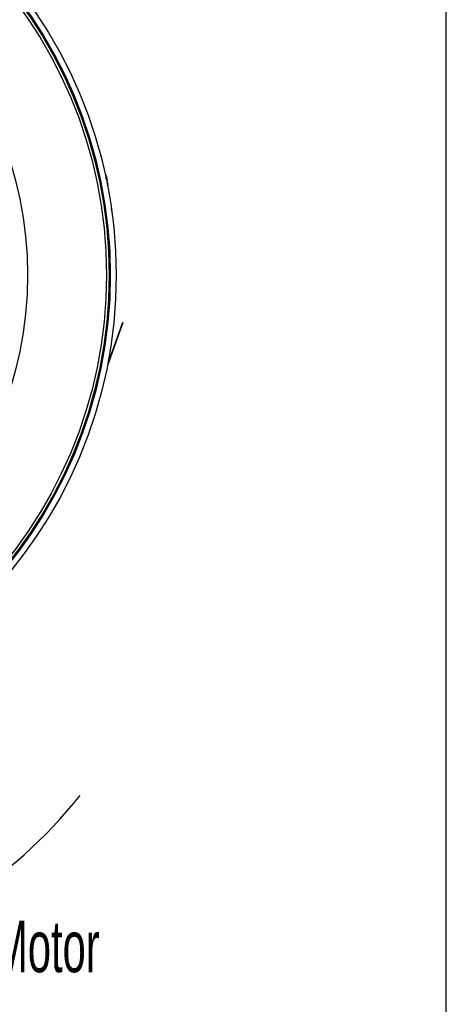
# Model space of a CAD drawing. Extents: x 5 to 297, y -3 to 205.
# Tile 33 of 35: x 263 to 292, y 91 to 158. Entities that reach past the tile are written whole.
import ezdxf

# ---------------------------------------------------------------- set-up
doc = ezdxf.new("R2010")
doc.units = 0
doc.layers.get('0').update_dxf_attribs({"linetype": 'CONTINUOUS'})
doc.styles.add('SLDTEXTSTYLE0', font='TXT', dxfattribs={"width": 0.605})

# ---------------------------------------------------------------- blocks, each defined once
blk = doc.blocks.new('SW_NOTE_0')
at = {"color": 0, "linetype": 'CONTINUOUS', "insert": (29.8, 22.56), "char_height": 17.5, "attachment_point": 2, "style": 'SLDTEXTSTYLE0'}
blk.add_mtext('Motor', dxfattribs=at)
blk = doc.blocks.new('MOTOR_RECHTS_OBEN')
at = {"linetype": 'CONTINUOUS'}
blk.add_hatch(color=7, dxfattribs=at).paths.add_polyline_path([(17.07, 6.09), (16.41, 9.99), (0, 3.41), (17.64, 2.18)], flags=0)
at = {"color": 7, "linetype": 'CONTINUOUS'}
for p, q in [((16.41, 9.99), (0, 3.41)), ((17.07, 6.09), (16.41, 9.99)), ((17.64, 2.18), (0, 3.41)), ((17.07, 6.09), (17.64, 2.18))]:
    blk.add_line(p, q, dxfattribs=at)
blk.add_arc((-16.27, 162.63), 160.05, 282.0214, 321.6138, dxfattribs=at)
blk.add_blockref('SW_NOTE_0', (67.94, -1.85), dxfattribs=at)

msp = doc.modelspace()

# ---------------------------------------------------------------- linework, layer by layer
at = {"color": 7, "linetype": 'CONTINUOUS'}
for p, q in [((292, 5), (292, 195)), ((266.438, 153.314), (266.418, 153.202)), ((266.438, 153.314), (266.837, 152.209)), ((268.858, 147.339), (268.825, 147.391)), ((268.891, 147.161), (268.912, 147.165)), ((268.903, 147.167), (268.912, 147.166)), ((268.976, 146.799), (268.953, 146.795)), ((268.991, 146.751), (268.96, 146.746)), ((269.253, 145.026), (269.254, 145.092)), ((269.254, 145.092), (269.274, 145.092)), ((269.271, 144.899), (269.274, 145.092)), ((269.98, 137.182), (268.972, 134.413)), ((269.962, 137.189), (268.997, 134.538)), ((269.962, 137.189), (269.996, 137.283)), ((269.98, 137.182), (269.962, 137.189)), ((270.015, 137.276), (269.98, 137.182)), ((270.01, 137.322), (269.996, 137.283)), ((269.996, 137.283), (270.015, 137.276)), ((270.01, 137.322), (270.029, 137.315)), ((270.029, 137.315), (270.015, 137.276)), ((267.075, 129.318), (266.575, 128.254)), ((267.075, 129.318), (266.981, 129.253))]:
    msp.add_line(p, q, dxfattribs=at)
at = {"color": 8, "linetype": 'CONTINUOUS'}
for p, q in [((268.875, 147.296), (268.881, 147.297)), ((268.893, 147.165), (268.903, 147.167)), ((268.894, 147.107), (268.913, 147.11)), ((268.963, 146.731), (268.98, 146.734))]:
    msp.add_line(p, q, dxfattribs=at)
at = {"color": 7, "linetype": 'CONTINUOUS', "flags": 128}
for points in [[(268.9, 147.26), (268.863, 147.33), (268.861, 147.333)], [(268.985, 146.618), (268.987, 146.628), (268.998, 146.706)]]:
    msp.add_lwpolyline(points, dxfattribs=at)
at = {"color": 7, "linetype": 'CONTINUOUS'}
for radius in [31.78, 31.38, 31.3, 31.12, 25.754]:
    msp.add_circle((237.79, 140.548), radius, dxfattribs=at)
for points, knots in [([(268.884, 147.278), (268.88, 147.286), (268.872, 147.302), (268.861, 147.324), (268.854, 147.34), (268.85, 147.348), (268.851, 147.348), (268.851, 147.348)], [0, 0, 0, 0, 0.225797, 0.452155, 0.672214, 0.882147, 1, 1, 1, 1]), ([(268.852, 147.348), (268.853, 147.347), (268.855, 147.343), (268.863, 147.329), (268.872, 147.313), (268.878, 147.301), (268.881, 147.297)], [0, 0, 0, 0, 0.267989, 0.542224, 0.827974, 1, 1, 1, 1]), ([(268.881, 147.297), (268.886, 147.286), (268.897, 147.264), (268.908, 147.237), (268.912, 147.219), (268.91, 147.216), (268.909, 147.215)], [0, 0, 0, 0, 0.257318, 0.515392, 0.762464, 1, 1, 1, 1]), ([(268.914, 147.165), (268.916, 147.168), (268.919, 147.173), (268.917, 147.194), (268.908, 147.222), (268.897, 147.251), (268.888, 147.27), (268.884, 147.278)], [0, 0, 0, 0, 0.224431, 0.439294, 0.647424, 0.857241, 1, 1, 1, 1]), ([(268.907, 147.239), (268.907, 147.24), (268.908, 147.241), (268.905, 147.249), (268.9, 147.258), (268.9, 147.26)], [0, 0, 0, 0, 0.402165, 0.906077, 1, 1, 1, 1]), ([(268.928, 147.03), (268.924, 147.035), (268.917, 147.044), (268.906, 147.066), (268.897, 147.091), (268.891, 147.116), (268.888, 147.138), (268.888, 147.155), (268.892, 147.166), (268.897, 147.17), (268.902, 147.168), (268.903, 147.167)], [0, 0, 0, 0, 0.1228779, 0.2461794, 0.3660511, 0.4804067, 0.5907839, 0.7004214, 0.8126119, 0.929512, 1, 1, 1, 1]), ([(268.889, 147.161), (268.891, 147.155), (268.897, 147.14), (268.906, 147.123), (268.911, 147.114), (268.913, 147.11)], [0, 0, 0, 0, 0.322393, 0.745335, 1, 1, 1, 1]), ([(268.941, 147.047), (268.941, 147.047), (268.941, 147.056), (268.936, 147.081), (268.927, 147.117), (268.916, 147.145), (268.909, 147.159), (268.906, 147.164)], [0, 0, 0, 0, 0.007093, 0.298933, 0.581628, 0.866614, 1, 1, 1, 1]), ([(268.913, 147.11), (268.919, 147.101), (268.929, 147.083), (268.941, 147.047), (268.949, 147.012), (268.95, 146.992), (268.951, 146.983)], [0, 0, 0, 0, 0.2723414, 0.545556, 0.8071216, 1, 1, 1, 1]), ([(268.918, 147.175), (268.918, 147.175), (268.922, 147.163), (268.925, 147.144), (268.927, 147.126), (268.925, 147.121), (268.925, 147.121)], [0, 0, 0, 0, 0.011404, 0.482801, 0.939423, 1, 1, 1, 1]), ([(268.959, 146.851), (268.961, 146.861), (268.965, 146.882), (268.964, 146.92), (268.958, 146.958), (268.949, 146.992), (268.938, 147.017), (268.931, 147.026), (268.928, 147.03)], [0, 0, 0, 0, 0.182812, 0.366209, 0.541787, 0.711862, 0.883314, 1, 1, 1, 1]), ([(268.986, 146.792), (268.986, 146.792), (268.985, 146.804), (268.982, 146.824), (268.975, 146.846), (268.967, 146.855), (268.961, 146.854), (268.959, 146.854)], [0, 0, 0, 0, 0.006657, 0.281842, 0.5484, 0.817118, 1, 1, 1, 1]), ([(268.98, 146.734), (268.978, 146.729), (268.975, 146.722), (268.972, 146.723), (268.971, 146.723)], [0, 0, 0, 0, 0.664605, 1, 1, 1, 1]), ([(268.976, 146.798), (268.977, 146.799), (268.981, 146.801), (268.986, 146.793), (268.991, 146.776), (268.991, 146.758), (268.992, 146.75)], [0, 0, 0, 0, 0.072378, 0.42069, 0.754152, 1, 1, 1, 1]), ([(268.992, 146.664), (268.994, 146.677), (268.996, 146.702), (268.997, 146.73), (268.995, 146.748), (268.991, 146.753), (268.986, 146.747), (268.982, 146.737), (268.98, 146.734)], [0, 0, 0, 0, 0.182857, 0.366252, 0.541828, 0.711902, 0.883355, 1, 1, 1, 1]), ([(268.985, 146.619), (268.986, 146.622), (268.987, 146.63), (268.99, 146.646), (268.991, 146.66), (268.992, 146.664)], [0, 0, 0, 0, 0.277366, 0.728443, 1, 1, 1, 1]), ([(268.997, 146.728), (268.998, 146.728), (268.999, 146.727), (268.999, 146.718), (268.998, 146.708), (268.997, 146.706)], [0, 0, 0, 0, 0.405617, 0.913855, 1, 1, 1, 1])]:
    msp.add_open_spline(points, degree=3, knots=knots, dxfattribs=at)

# ---------------------------------------------------------------- block references
at = {"color": 7, "linetype": 'CONTINUOUS', "xscale": 0.2, "yscale": 0.2, "zscale": 0.2}
msp.add_blockref('MOTOR_RECHTS_OBEN', (245.279, 92.539), dxfattribs=at)

doc.saveas('drawing.dxf')
